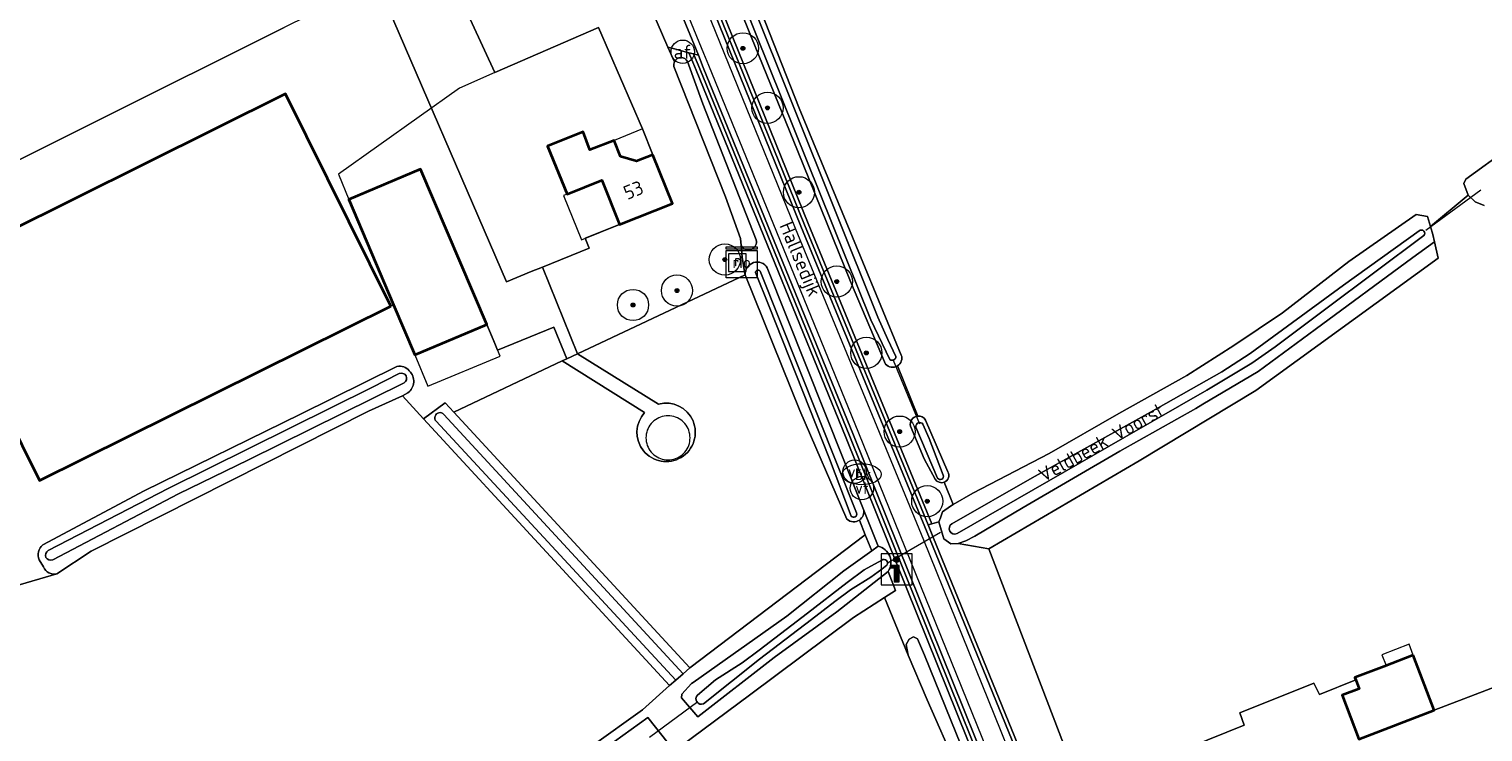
# Model space of a CAD drawing. Extents: x 199200 to 204075, y 460125 to 464703.
# Tile 127 of 174: x 203141 to 203328, y 462273 to 462364. Entities that reach past the tile are written whole.
import ezdxf
from ezdxf.enums import TextEntityAlignment as Align

# ---------------------------------------------------------------- set-up
doc = ezdxf.new("R2010")
doc.units = 0
doc.layers.get('0').update_dxf_attribs({"lineweight": 25})
for name, color, linetype, lineweight in [('B-WE-GR-BOOM-S', 90, 'Continuous', 25), ('B-WE-GR-BOS_LOOF-GV', 40, 'Continuous', 13), ('B-WE-GR-GRAS-GV', 60, 'Continuous', 13), ('B-WE-IE-MEUBILAIR_WATERWEGMEUBILAIR-S', 150, 'Continuous', 25), ('B-WE-IE-MEUBILAIR_WEGMEUBILAIR_VERKEERSBORD-S', 7, 'Continuous', 25), ('B-WE-IE-TERREINAFSCHEIDING_KUNSTMATIG_HEKWERK-G', 20, 'IE-TERREINAFSCHEIDING-KUNSTMATIG', 18), ('B-WE-KL-WATER-S', 170, 'Continuous', 25), ('B-WE-KW-KUNSTWERK_DUIKER-G', 170, 'Continuous', 18), ('B-WE-OG-BEBOUWING-GV', 7, 'Continuous', 35), ('B-WE-OG-BEBOUWING-T18', 10, 'Continuous', 18), ('B-WE-OG-BEBOUWING_LUIFEL-GV', 7, 'Continuous', 18), ('B-WE-OG-BEBOUWING_OVERBOUWING-GV', 7, 'Continuous', 18), ('B-WE-OG-TERREIN_CULTUURSCHEIDING-GV', 7, 'Continuous', 18), ('B-WE-OG-TERREIN_ERF-GV', 7, 'Continuous', 18), ('B-WE-OG-TOPOGRAFIE-T18', 10, 'Continuous', 18), ('B-WE-OG-WATER-GV', 130, 'Continuous', 18), ('B-WE-OG-WATER_GREPPEL-GV', 160, 'Continuous', 18), ('B-WE-OG-WATER_SLOOT-GV', 120, 'Continuous', 18), ('B-WE-OG-WEG-GV', 7, 'Continuous', 18), ('B-WE-RI-GWA_RIOOLPUT-S', 30, 'Continuous', 25), ('B-WE-RI-TERREINKAST-S', 7, 'Continuous', 25), ('B-WE-VH-VERHARDING_ASFALT-GV', 252, 'Continuous', 18), ('B-WE-VH-VERHARDING_BEDRIJFSVLOERPLAAT-GV', 252, 'Continuous', 18), ('B-WE-VH-VERHARDING_BETONSTRAATSTEEN-GV', 252, 'Continuous', 18), ('B-WE-VH-VERHARDING_GRASBETONSTEEN-GV', 70, 'Continuous', 18), ('B-WE-VW-AFSLUITPAAL-S', 7, 'Continuous', 25), ('B-WE-VW-MARKERING_PICTOGRAM-G', 7, 'Continuous', 18)]:
    doc.layers.add(name, color=color, linetype=linetype, lineweight=lineweight)
doc.styles.add('NLCS-ISO', font='NLCS-ISO.ttf')
doc.styles.add('NLCS-ISO-M1000-T18', font='NLCS-ISO.ttf', dxfattribs={"height": 1.8})
doc.linetypes.add('IE-TERREINAFSCHEIDING-KUNSTMATIG', pattern='A,4,[82,NLCS.SHX,S=0.75,R=90,X=0,Y=0],4,-2', length=10)

# ---------------------------------------------------------------- blocks, each defined once
blk = doc.blocks.new('SIE-WATER_VERKLIKKER_TRANSPORTLEIDING-SO')
at = {"color": 0, "linetype": 'ByBlock', "lineweight": 18}
blk.add_circle((0, 0), 1.5, dxfattribs=at)
at = {"color": 0, "linetype": 'ByBlock', "lineweight": 18, "style": 'NLCS-ISO'}
blk.add_text('vt', height=1.5, dxfattribs=at).set_placement((0, 0), align=Align.MIDDLE_CENTER)
blk = doc.blocks.new('SIE-WEG_VERKEERSBORD_INFORMATIE-SO')
at = {"linetype": 'ByBlock', "lineweight": 18}
h = blk.add_hatch(color=0, dxfattribs=at)
h.dxf.hatch_style = 1
h.paths.add_polyline_path([(0.32, 0.49), (-0.82, 0.49), (-0.82, 0.19), (-0.32, 0.19), (-0.32, -1.62), (0.32, -1.62)])
h = blk.add_hatch(color=0, dxfattribs=at)
h.dxf.hatch_style = 1
edge = h.paths.add_edge_path()
edge.add_arc((0, 1.25), 0.373, 0, 360)
at = {"color": 0, "linetype": 'ByBlock', "lineweight": 18}
for points in [[(-2, -2), (2, -2), (2, 2), (-2, 2)], [(0.32, 0.49), (-0.82, 0.49), (-0.82, 0.19), (-0.32, 0.19), (-0.32, -1.62), (0.32, -1.62)]]:
    blk.add_lwpolyline(points, close=True, dxfattribs=at)
blk.add_circle((0, 1.25), 0.373, dxfattribs=at)
blk = doc.blocks.new('SRI-TERREINKAST-SO')
at = {"color": 0, "linetype": 'ByBlock', "lineweight": 18}
for points in [[(-2, 2), (2, 2), (2, 1.68), (-2, 1.68)], [(-2, 1.52), (2, 1.52), (2, -2), (-2, -2)]]:
    blk.add_lwpolyline(points, close=True, dxfattribs=at)
at = {"color": 0, "linetype": 'ByBlock', "lineweight": 18, "style": 'NLCS-ISO'}
blk.add_text('rio', height=1.5, dxfattribs=at).set_placement((0, 0), align=Align.MIDDLE_CENTER)
blk = doc.blocks.new('SVW-AFSLUITPAAL-SO')
at = {"lineweight": 18}
blk.add_circle((0, 0), 1.5, dxfattribs=at)
at = {"lineweight": 18, "style": 'NLCS-ISO'}
blk.add_text('af', height=1.8, dxfattribs=at).set_placement((0, 0), align=Align.MIDDLE_CENTER)
blk = doc.blocks.new('SRI-PUT_INSPECTIEPUT_RIOOLPUT-SO')
at = {"color": 0, "linetype": 'ByBlock', "lineweight": 18}
blk.add_lwpolyline([(-1.12, -1.12), (1.12, -1.12), (1.12, 1.12), (-1.12, 1.12)], close=True, dxfattribs=at)
at = {"color": 0, "linetype": 'ByBlock', "lineweight": 18, "style": 'NLCS-ISO'}
blk.add_text('r', height=1.5, dxfattribs=at).set_placement((0, 0.28), align=Align.MIDDLE_CENTER)
blk = doc.blocks.new('SKL-WATER_BRANDKRAAN_BRANDPUT-SO')
at = {"color": 0, "linetype": 'ByBlock', "lineweight": 18}
blk.add_ellipse((0, 0), major_axis=(2.5, 0), ratio=0.54, dxfattribs=at)
at = {"color": 0, "linetype": 'ByBlock', "lineweight": 18, "style": 'NLCS-ISO'}
blk.add_text('bk', height=1.5, dxfattribs=at).set_placement((0.16, 0), align=Align.MIDDLE_CENTER)
blk = doc.blocks.new('SGR-BOOM_01-SO')
at = {"linetype": 'ByBlock', "lineweight": 18}
h = blk.add_hatch(color=0, dxfattribs=at)
h.dxf.hatch_style = 1
edge = h.paths.add_edge_path()
edge.add_arc((0, 0), 0.25, 0, 360)
at = {"color": 0, "linetype": 'ByBlock', "lineweight": 18}
for radius in [2, 0.25]:
    blk.add_circle((0, 0), radius, dxfattribs=at)

msp = doc.modelspace()

# ---------------------------------------------------------------- linework, layer by layer
at = {"layer": 'B-WE-GR-BOS_LOOF-GV', "flags": 128}
msp.add_lwpolyline([(203271.183, 462263.869), (203276.087, 462265.855), (203264.173, 462296.914), (203260.262, 462297.582), (203259.303, 462297.559), (203258.403, 462298.204), (203257.791, 462300.371), (203256.885, 462300.116), (203256.401, 462299.979), (203257.017, 462298.484)], close=True, dxfattribs=at)
at = {"layer": 'B-WE-GR-GRAS-GV', "flags": 128}
for points in [[(203209.492, 462423.688), (203208.058, 462425.994), (203206.432, 462429.017), (203199.477, 462444.854), (203198.25, 462446.819), (203194.168, 462456.574), (203192.514, 462461.808), (203181.396, 462489.274), (203180.312, 462491.902), (203181.236, 462492.284), (203180.339, 462494.464), (203179.851, 462493.997), (203179.062, 462492.902), (203178.789, 462492.319), (203179.138, 462491.455), (203181.259, 462486.19), (203186.478, 462473.239), (203200.807, 462437.246), (203218.818, 462393.392), (203241.005, 462338.674), (203256.885, 462300.116)], [(203234.351, 462367.413), (203239.834, 462353.437), (203247.715, 462334.429), (203252.956, 462321.775)], [(203250.937, 462320.616), (203246.453, 462331.205), (203239.636, 462348.035), (203232.222, 462366.197)], [(203258.466, 462305.464), (203259.616, 462302.599), (203262.132, 462304.056), (203271.933, 462309.142), (203280.874, 462314.296), (203289.61, 462319.139), (203295.621, 462323.009), (203301.869, 462327.19), (203310.39, 462333.768), (203319.052, 462339.806), (203320.487, 462339.567), (203320.872, 462338.264), (203325.723, 462342.291), (203325.149, 462343.796), (203325.399, 462344.358), (203330.846, 462348.282)], [(203327.752, 462340.959), (203326.62, 462341.431), (203325.723, 462342.291), (203320.872, 462338.264), (203321.171, 462337.253), (203321.387, 462336.322), (203321.875, 462334.211), (203298.471, 462317.229), (203283.472, 462308.185), (203264.173, 462296.914), (203276.087, 462265.855), (203296.949, 462274.306), (203296.396, 462275.855), (203305.916, 462279.669), (203306.626, 462278.226), (203311.28, 462280.111), (203311.177, 462280.38), (203314.925, 462281.819), (203318.673, 462283.257), (203321.372, 462276.225), (203331.881, 462280.214)], [(203255.062, 462313.939), (203252.474, 462320.386)], [(203252.474, 462320.386), (203255.062, 462313.939)], [(203018.967, 462088.781), (203030.138, 462112.976), (203046.11, 462144.421), (203049.601, 462147.785), (203059.245, 462155.406), (203090.992, 462179.405), (203110.578, 462194.623), (203151.306, 462224.616), (203188.477, 462253.145), (203213.279, 462271.625), (203219.734, 462276.248), (203223.216, 462279.37), (203191.626, 462313.604), (203188.916, 462316.536), (203184.572, 462314.584), (203148.972, 462296.632), (203144.584, 462293.688), (203139.172, 462292.139), (203137.139, 462291.114), (203126.229, 462286.438), (203081.718, 462264.294), (203058.696, 462252.852)], [(203256.077, 462313.419), (203258.948, 462306.808)], [(203257.305, 462305.843), (203255.878, 462308.46), (203254.126, 462312.631)], [(203256.885, 462300.116), (203257.791, 462300.371), (203257.973, 462300.906), (203258.26, 462301.661), (203259.249, 462302.387), (203259.616, 462302.599), (203258.466, 462305.464)], [(203247.578, 462300.608), (203248.335, 462298.709), (203249.155, 462296.651), (203249.992, 462297.253), (203248.116, 462301.96)], [(203209.856, 462260.587), (203233.478, 462278.136), (203246.801, 462288.097), (203250.82, 462290.654), (203252.229, 462291.551), (203251.283, 462294.013), (203244.683, 462288.84), (203236.639, 462282.977), (203226.827, 462275.335), (203224.724, 462277.788), (203224.776, 462278.265), (203226.016, 462279.619), (203226.238, 462279.776), (203238.268, 462288.278), (203245.574, 462294.076), (203249.155, 462296.651), (203248.335, 462298.709), (203225.806, 462281.626), (203224.946, 462280.877), (203224.009, 462280.061), (203223.216, 462279.37), (203219.734, 462276.248), (203213.279, 462271.625)], [(203279.734, 462221.594), (203271.096, 462242.585), (203260.103, 462268.909), (203256.261, 462277.556), (203253.816, 462283.257), (203250.82, 462290.654), (203246.801, 462288.097), (203233.478, 462278.136), (203209.856, 462260.587), (203174.713, 462234.081), (203153.727, 462217.835), (203125.058, 462195.971), (203096.85, 462174.727), (203068.3, 462153.214), (203054.461, 462142.965)], [(203017.97, 462083.177), (203021.03, 462089.805), (203031.426, 462112.322), (203047.398, 462143.767), (203054.35, 462149.45), (203083.283, 462171.18), (203104.045, 462186.873), (203118.591, 462197.711), (203131.694, 462207.978), (203147.502, 462220.052), (203151.632, 462223.346), (203152.027, 462223.637), (203189.217, 462252.181), (203214.005, 462270.651), (203220.441, 462275.26), (203223.02, 462271.958), (203217.597, 462267.856), (203198.584, 462254.261), (203172.893, 462234.989), (203155.466, 462221.639)]]:
    msp.add_lwpolyline(points, dxfattribs=at)
msp.add_lwpolyline([(203260.262, 462297.582), (203264.173, 462296.914), (203283.472, 462308.185), (203298.471, 462317.229), (203321.875, 462334.211), (203321.387, 462336.322), (203318.593, 462334.286), (203306.062, 462325.064), (203298.773, 462319.681), (203291.668, 462315.482), (203290.744, 462314.936), (203280.99, 462309.433), (203268.606, 462302.218), (203262.379, 462298.516), (203261.237, 462297.957)], close=True, dxfattribs=at)
at = {"layer": 'B-WE-GR-GRAS-GV'}
for points in [[(203252.474, 462320.386, -0.3739444), (203250.937, 462320.616)], [(203252.956, 462321.775, -0.347848), (203252.474, 462320.386)], [(203254.126, 462312.631, -0.4572131), (203255.062, 462313.939)], [(203255.062, 462313.939, -0.2906074), (203256.077, 462313.419)], [(203258.466, 462305.464, -0.3625086), (203257.305, 462305.843)], [(203258.948, 462306.808, -0.4505786), (203258.466, 462305.464)], [(203248.116, 462301.96, -0.3042395), (203247.578, 462300.608)]]:
    msp.add_lwpolyline(points, format="xyb", dxfattribs=at)
at = {"layer": 'B-WE-IE-TERREINAFSCHEIDING_KUNSTMATIG_HEKWERK-G', "flags": 128}
msp.add_lwpolyline([(203214.079, 462363.796), (203200.775, 462358.01), (203196.238, 462356.037), (203180.731, 462345.003), (203182.032, 462341.718)], dxfattribs=at)
at = {"layer": 'B-WE-KW-KUNSTWERK_DUIKER-G', "flags": 128}
for points in [[(203320.276, 462337.798), (203327.345, 462342.969)], [(203251.912, 462321.107), (203255.294, 462312.94)], [(203251.286, 462295.16), (203257.999, 462299.045)], [(203220.627, 462272.731), (203226.823, 462277.323)]]:
    msp.add_lwpolyline(points, dxfattribs=at)
at = {"layer": 'B-WE-OG-BEBOUWING-GV', "flags": 128}
for points in [[(203187.444, 462328.039), (203173.925, 462355.289), (203128.826, 462332.895), (203142.346, 462305.667)], [(203221.063, 462347.483), (203218.973, 462346.65), (203216.92, 462347.234), (203216.086, 462349.324), (203212.99, 462348.09), (203212.1, 462350.43), (203207.56, 462348.58), (203210.07, 462342.414), (203214.524, 462344.226), (203216.791, 462338.515), (203223.58, 462341.21)], [(203187.782, 462328.207), (203190.505, 462321.809), (203199.758, 462325.679), (203191.261, 462345.646), (203182.032, 462341.718)], [(203318.673, 462283.257), (203314.925, 462281.819), (203311.177, 462280.38), (203311.28, 462280.111), (203311.72, 462278.967), (203309.532, 462278.127), (203311.689, 462272.508), (203321.372, 462276.225)]]:
    msp.add_lwpolyline(points, close=True, dxfattribs=at)
at = {"layer": 'B-WE-OG-BEBOUWING_LUIFEL-GV', "flags": 128}
for points in [[(203216.086, 462349.324), (203216.92, 462347.234), (203218.973, 462346.65), (203221.063, 462347.483), (203219.74, 462350.78)], [(203210.07, 462342.414), (203209.607, 462342.226), (203211.905, 462336.576), (203216.791, 462338.515), (203214.524, 462344.226)], [(203201.45, 462321.624), (203199.758, 462325.679), (203190.501, 462321.807), (203192.194, 462317.761)], [(203315.192, 462281.922), (203318.673, 462283.257), (203318.134, 462284.662), (203314.653, 462283.326)]]:
    msp.add_lwpolyline(points, close=True, dxfattribs=at)
at = {"layer": 'B-WE-OG-BEBOUWING_OVERBOUWING-GV', "flags": 128}
msp.add_lwpolyline([(203223.014, 462308.323), (203223.261, 462308.334), (203223.505, 462308.366), (203223.747, 462308.419), (203223.982, 462308.494), (203224.21, 462308.588), (203224.429, 462308.702), (203224.637, 462308.835), (203224.833, 462308.985), (203225.015, 462309.152), (203225.182, 462309.334), (203225.332, 462309.53), (203225.465, 462309.738), (203225.579, 462309.957), (203225.673, 462310.185), (203225.748, 462310.42), (203225.801, 462310.662), (203225.833, 462310.906), (203225.844, 462311.153), (203225.833, 462311.4), (203225.801, 462311.644), (203225.747, 462311.885), (203225.673, 462312.121), (203225.579, 462312.349), (203225.465, 462312.568), (203225.332, 462312.776), (203225.182, 462312.972), (203225.015, 462313.154), (203224.833, 462313.32), (203224.637, 462313.471), (203224.429, 462313.603), (203224.21, 462313.717), (203223.982, 462313.812), (203223.746, 462313.886), (203223.505, 462313.939), (203223.261, 462313.971), (203223.014, 462313.982), (203222.767, 462313.971), (203222.523, 462313.939), (203222.282, 462313.886), (203222.046, 462313.811), (203221.819, 462313.717), (203221.6, 462313.603), (203221.391, 462313.47), (203221.196, 462313.32), (203221.014, 462313.153), (203220.847, 462312.971), (203220.697, 462312.776), (203220.564, 462312.567), (203220.45, 462312.348), (203220.356, 462312.121), (203220.281, 462311.885), (203220.228, 462311.644), (203220.196, 462311.4), (203220.185, 462311.153), (203220.196, 462310.906), (203220.228, 462310.662), (203220.281, 462310.421), (203220.355, 462310.185), (203220.45, 462309.957), (203220.564, 462309.738), (203220.696, 462309.53), (203220.847, 462309.334), (203221.013, 462309.152), (203221.195, 462308.985), (203221.391, 462308.835), (203221.599, 462308.702), (203221.818, 462308.588), (203222.046, 462308.494), (203222.282, 462308.42), (203222.523, 462308.366), (203222.767, 462308.334)], close=True, dxfattribs=at)
at = {"layer": 'B-WE-OG-TERREIN_CULTUURSCHEIDING-GV', "flags": 128}
for points in [[(203245.98, 462300.703), (203239.916, 462314.658), (203232.924, 462332.077), (203211.413, 462321.941), (203221.793, 462315.483)], [(203220.014, 462314.409), (203209.446, 462321.015), (203195.517, 462314.451), (203225.806, 462281.626)], [(203225.806, 462281.626), (203248.335, 462298.709), (203247.578, 462300.608)]]:
    msp.add_lwpolyline(points, dxfattribs=at)
at = {"layer": 'B-WE-OG-TERREIN_CULTUURSCHEIDING-GV'}
for points in [[(203221.793, 462315.483, -7.082694), (203220.014, 462314.409)], [(203247.578, 462300.608, -0.3422837), (203245.98, 462300.703)]]:
    msp.add_lwpolyline(points, format="xyb", dxfattribs=at)
at = {"layer": 'B-WE-OG-TERREIN_ERF-GV', "flags": 128}
for points in [[(203223.831, 462359.392), (203222.999, 462361.291), (203220.363, 462367.307), (203216.87, 462375.28), (203208.35, 462396.3), (203203.314, 462409.481), (203202.434, 462411.785), (203201.363, 462412.151), (203200.196, 462408.118), (203197.362, 462406.81), (203194.617, 462405.543), (203192.017, 462404.343), (203189.025, 462402.962)], [(203189.025, 462402.962), (203187.967, 462402.103), (203190.92, 462395.549), (203194.283, 462397.064), (203201.008, 462382.139), (203201.205, 462381.701), (203196.236, 462379.536), (203191.736, 462377.576), (203196.269, 462367.763), (203200.775, 462358.01), (203214.079, 462363.796), (203219.74, 462350.78), (203221.063, 462347.483), (203223.58, 462341.21), (203216.791, 462338.515), (203212.37, 462336.76), (203212.881, 462335.504), (203206.886, 462333.064), (203211.413, 462321.941)], [(203189.607, 462316.911), (203188.916, 462316.536), (203191.626, 462313.604), (203194.405, 462315.657), (203195.517, 462314.451), (203209.446, 462321.015), (203210.009, 462321.28), (203208.358, 462325.338), (203201.134, 462322.398), (203200.698, 462323.47), (203199.758, 462325.679), (203190.505, 462321.809), (203187.782, 462328.207), (203187.444, 462328.039), (203142.346, 462305.667), (203128.826, 462332.895), (203125.423, 462339.726), (203173.722, 462363.785)], [(203211.413, 462321.941), (203232.924, 462332.077), (203232.88, 462332.19), (203232.52, 462334.33), (203232.402, 462335.818), (203232.33, 462336.73), (203230.381, 462342.086), (203223.773, 462358.808)], [(203221.793, 462315.483), (203211.413, 462321.941), (203210.009, 462321.28), (203209.446, 462321.015), (203220.014, 462314.409)], [(203142.773, 462297.412), (203155.777, 462304.355), (203175.824, 462314.199), (203188.224, 462320.299)], [(203142.832, 462294.595), (203142.287, 462295.5)], [(203139.172, 462292.139), (203144.584, 462293.688)], [(203331.881, 462280.214), (203321.372, 462276.225), (203311.689, 462272.508), (203309.532, 462278.127), (203311.72, 462278.967), (203311.28, 462280.111), (203306.626, 462278.226), (203305.916, 462279.669), (203296.396, 462275.855), (203296.949, 462274.306), (203276.087, 462265.855)]]:
    msp.add_lwpolyline(points, dxfattribs=at)
at = {"layer": 'B-WE-OG-TERREIN_ERF-GV'}
for points in [[(203223.773, 462358.808, -0.1607348), (203223.831, 462359.392)], [(203188.224, 462320.299, -0.2903134), (203189.797, 462319.748)], [(203189.797, 462319.748, -0.4730143), (203189.607, 462316.911)], [(203220.014, 462314.409, 7.082694), (203221.793, 462315.483)], [(203142.287, 462295.5, -0.3484155), (203142.773, 462297.412)], [(203144.584, 462293.688, -0.3486718), (203142.832, 462294.595)]]:
    msp.add_lwpolyline(points, format="xyb", dxfattribs=at)
at = {"layer": 'B-WE-OG-WATER-GV'}
for points in [[(203255.74, 462312.927, 0.7475224), (203254.833, 462312.524)], [(203257.62, 462305.99, 0.9010611), (203258.343, 462306.363)]]:
    msp.add_lwpolyline(points, format="xyb", dxfattribs=at)
at = {"layer": 'B-WE-OG-WATER-GV', "flags": 128}
for points in [[(203254.833, 462312.524), (203257.62, 462305.99)], [(203258.343, 462306.363), (203256.546, 462311.071), (203255.74, 462312.927)]]:
    msp.add_lwpolyline(points, dxfattribs=at)
at = {"layer": 'B-WE-OG-WATER_GREPPEL-GV'}
for points in [[(203225.508, 462359.446, 0.6262219), (203223.831, 462359.392)], [(203223.831, 462359.392, 0.1607348), (203223.773, 462358.808)], [(203232.402, 462335.818, 0.8857368), (203234.345, 462336.556)]]:
    msp.add_lwpolyline(points, format="xyb", dxfattribs=at)
at = {"layer": 'B-WE-OG-WATER_GREPPEL-GV', "flags": 128}
for points in [[(203223.773, 462358.808), (203230.381, 462342.086), (203232.33, 462336.73), (203232.402, 462335.818)], [(203234.345, 462336.556), (203227.487, 462354.028), (203225.508, 462359.446)]]:
    msp.add_lwpolyline(points, dxfattribs=at)
at = {"layer": 'B-WE-OG-WATER_SLOOT-GV', "flags": 128}
for points in [[(203251.498, 462321.215), (203249.031, 462326.276), (203232.705, 462366.934), (203233.633, 462367.306), (203249.959, 462326.648), (203251.229, 462323.772), (203252.238, 462321.599)], [(203252.238, 462321.599), (203251.229, 462323.772), (203249.959, 462326.648), (203233.633, 462367.306), (203232.705, 462366.934), (203249.031, 462326.276), (203251.498, 462321.215)], [(203252.956, 462321.775), (203247.715, 462334.429), (203239.834, 462353.437), (203234.351, 462367.413)], [(203232.222, 462366.197), (203239.636, 462348.035), (203246.453, 462331.205), (203250.937, 462320.616)], [(203330.846, 462348.282), (203325.399, 462344.358), (203325.149, 462343.796), (203325.723, 462342.291), (203326.62, 462341.431), (203327.752, 462340.959)], [(203319.43, 462337.706), (203309.728, 462330.721), (203297.716, 462321.982), (203294.108, 462319.639), (203284.93, 462314.435), (203269.762, 462306.021), (203259.422, 462300.128)], [(203297.716, 462321.982), (203309.728, 462330.721), (203319.43, 462337.706)], [(203320.045, 462337.101), (203307.457, 462327.704), (203300.922, 462322.816), (203297.951, 462320.727), (203292.171, 462317.276), (203281.631, 462311.246), (203260.109, 462298.872)], [(203260.109, 462298.872), (203281.631, 462311.246), (203292.171, 462317.276), (203297.951, 462320.727), (203300.922, 462322.816), (203307.457, 462327.704), (203320.045, 462337.101)], [(203232.924, 462332.077), (203239.916, 462314.658), (203245.98, 462300.703)], [(203246.527, 462301.109), (203243.729, 462308.447), (203236.003, 462327.994), (203234.231, 462332.353)], [(203234.231, 462332.353), (203236.003, 462327.994), (203243.729, 462308.447), (203246.527, 462301.109)], [(203234.853, 462332.542), (203247.217, 462301.515)], [(203247.217, 462301.515), (203234.853, 462332.542)], [(203248.116, 462301.96), (203235.758, 462332.973)], [(203259.422, 462300.128), (203269.762, 462306.021), (203284.93, 462314.435), (203294.108, 462319.639), (203297.716, 462321.982)], [(203188.224, 462320.299), (203175.824, 462314.199), (203155.777, 462304.355), (203142.773, 462297.412)], [(203143.463, 462296.683), (203158.87, 462304.662), (203185, 462317.631), (203188.486, 462319.391)], [(203188.486, 462319.391), (203185, 462317.631), (203158.87, 462304.662), (203143.463, 462296.683)], [(203144.035, 462295.511), (203160.197, 462303.964), (203169.176, 462308.335), (203189.138, 462318.194)], [(203144.584, 462293.688), (203148.972, 462296.632), (203184.572, 462314.584), (203188.916, 462316.536), (203189.607, 462316.911)], [(203189.138, 462318.194), (203169.176, 462308.335), (203160.197, 462303.964)], [(203225.806, 462281.626), (203195.517, 462314.451), (203194.405, 462315.657), (203191.626, 462313.604), (203223.216, 462279.37), (203224.009, 462280.061), (203193.242, 462313.284)], [(203193.242, 462313.284), (203224.009, 462280.061)], [(203194.244, 462314.161), (203224.946, 462280.877), (203225.806, 462281.626)], [(203224.009, 462280.061), (203224.946, 462280.877), (203194.244, 462314.161)], [(203258.948, 462306.808), (203256.077, 462313.419)], [(203254.126, 462312.631), (203255.878, 462308.46), (203257.305, 462305.843)], [(203257.62, 462305.99), (203254.833, 462312.524)], [(203255.74, 462312.927), (203256.546, 462311.071), (203258.343, 462306.363)], [(203160.197, 462303.964), (203144.035, 462295.511)], [(203249.992, 462297.253), (203249.155, 462296.651), (203245.574, 462294.076), (203238.268, 462288.278), (203226.238, 462279.776), (203226.016, 462279.619), (203224.776, 462278.265), (203224.724, 462277.788), (203226.827, 462275.335), (203236.639, 462282.977), (203244.683, 462288.84), (203251.283, 462294.013)], [(203142.287, 462295.5), (203142.832, 462294.595)], [(203226.803, 462278.138), (203229.12, 462280.09), (203232.521, 462282.266), (203234.69, 462283.89), (203240.914, 462288.671), (203245.994, 462292.585), (203248.185, 462294.218), (203250.451, 462295.438)], [(203250.451, 462295.438), (203248.185, 462294.218), (203245.994, 462292.585), (203240.914, 462288.671), (203234.69, 462283.89), (203232.521, 462282.266), (203229.12, 462280.09), (203226.803, 462278.138)], [(203251.091, 462294.824), (203250.445, 462294.302), (203249.03, 462293.277), (203246.448, 462291.66), (203244.411, 462290.17), (203241.425, 462287.839), (203234.759, 462282.745), (203227.554, 462277.038)], [(203227.554, 462277.038), (203234.759, 462282.745), (203241.425, 462287.839), (203244.411, 462290.17), (203246.448, 462291.66), (203249.03, 462293.277), (203250.445, 462294.302), (203251.091, 462294.824)], [(203217.597, 462267.856), (203223.02, 462271.958), (203220.441, 462275.26), (203214.005, 462270.651), (203189.217, 462252.181), (203152.027, 462223.637), (203151.632, 462223.346), (203147.502, 462220.052), (203131.694, 462207.978), (203118.591, 462197.711), (203104.045, 462186.873), (203083.283, 462171.18), (203054.35, 462149.45), (203047.398, 462143.767), (203031.426, 462112.322), (203021.03, 462089.805), (203017.97, 462083.177)]]:
    msp.add_lwpolyline(points, dxfattribs=at)
for points in [[(203320.487, 462339.567), (203319.052, 462339.806), (203310.39, 462333.768), (203301.869, 462327.19), (203295.621, 462323.009), (203289.61, 462319.139), (203280.874, 462314.296), (203271.933, 462309.142), (203262.132, 462304.056), (203259.616, 462302.599), (203259.249, 462302.387), (203258.26, 462301.661), (203257.973, 462300.906), (203257.791, 462300.371), (203258.403, 462298.204), (203259.303, 462297.559), (203260.262, 462297.582), (203261.237, 462297.957), (203262.379, 462298.516), (203268.606, 462302.218), (203280.99, 462309.433), (203290.744, 462314.936), (203291.668, 462315.482), (203298.773, 462319.681), (203306.062, 462325.064), (203318.593, 462334.286), (203321.387, 462336.322), (203321.171, 462337.253), (203320.872, 462338.264)], [(203254.516, 462285.599), (203253.972, 462285.312), (203253.583, 462284.614), (203253.816, 462283.257), (203256.261, 462277.556), (203260.103, 462268.909), (203271.096, 462242.585), (203279.734, 462221.594), (203280.605, 462222.007), (203275.317, 462235.142), (203270.672, 462247.065), (203261.554, 462268.712), (203261.648, 462268.894), (203261.332, 462269.963), (203255.934, 462283.254), (203255.042, 462285.377)]]:
    msp.add_lwpolyline(points, close=True, dxfattribs=at)
at = {"layer": 'B-WE-OG-WATER_SLOOT-GV'}
for points in [[(203319.43, 462337.706, -0.9245591), (203320.045, 462337.101)], [(203320.045, 462337.101, 0.9245591), (203319.43, 462337.706)], [(203235.758, 462332.973, 0.781433), (203232.924, 462332.077)], [(203234.231, 462332.353, -0.6594894), (203234.853, 462332.542)], [(203234.853, 462332.542, 0.6594894), (203234.231, 462332.353)], [(203250.937, 462320.616, 0.3739444), (203252.474, 462320.386)], [(203252.238, 462321.599, -0.7048597), (203251.498, 462321.215)], [(203251.498, 462321.215, 0.7048597), (203252.238, 462321.599)], [(203252.474, 462320.386, 0.347848), (203252.956, 462321.775)], [(203189.797, 462319.748, 0.2903134), (203188.224, 462320.299)], [(203188.486, 462319.391, -0.9570834), (203189.138, 462318.194)], [(203189.138, 462318.194, 0.9570834), (203188.486, 462319.391)], [(203189.607, 462316.911, 0.4730143), (203189.797, 462319.748)], [(203193.242, 462313.284, -1.0000711), (203194.244, 462314.161)], [(203194.244, 462314.161, 1.0000711), (203193.242, 462313.284)], [(203255.062, 462313.939, 0.4572131), (203254.126, 462312.631)], [(203254.833, 462312.524, -0.7475224), (203255.74, 462312.927)], [(203256.077, 462313.419, 0.2906074), (203255.062, 462313.939)], [(203257.305, 462305.843, 0.3625086), (203258.466, 462305.464)], [(203258.343, 462306.363, -0.9010611), (203257.62, 462305.99)], [(203258.466, 462305.464, 0.4505786), (203258.948, 462306.808)], [(203247.578, 462300.608, 0.3042395), (203248.116, 462301.96)], [(203245.98, 462300.703, 0.3422837), (203247.578, 462300.608)], [(203247.217, 462301.515, -0.8350945), (203246.527, 462301.109)], [(203246.527, 462301.109, 0.8350945), (203247.217, 462301.515)], [(203260.109, 462298.872, -0.9133131), (203259.422, 462300.128)], [(203259.422, 462300.128, 0.9133131), (203260.109, 462298.872)], [(203142.773, 462297.412, 0.3484155), (203142.287, 462295.5)], [(203144.035, 462295.511, -0.9862839), (203143.463, 462296.683)], [(203143.463, 462296.683, 0.9862839), (203144.035, 462295.511)], [(203251.283, 462294.013, 0.5139493), (203249.992, 462297.253)], [(203142.832, 462294.595, 0.3486718), (203144.584, 462293.688)], [(203250.451, 462295.438, -0.9249781), (203251.091, 462294.824)], [(203251.091, 462294.824, 0.9249781), (203250.451, 462295.438)], [(203227.554, 462277.038, -0.8466004), (203226.803, 462278.138)], [(203226.803, 462278.138, 0.8466004), (203227.554, 462277.038)]]:
    msp.add_lwpolyline(points, format="xyb", dxfattribs=at)
at = {"layer": 'B-WE-OG-WEG-GV', "flags": 128}
for points in [[(203256.885, 462300.116), (203241.005, 462338.674), (203218.818, 462393.392), (203200.807, 462437.246), (203186.478, 462473.239), (203181.259, 462486.19), (203179.138, 462491.455), (203178.789, 462492.319), (203178.442, 462491.578), (203180.712, 462485.962), (203185.913, 462473.034), (203186.148, 462472.448), (203200.344, 462437.057), (203218.355, 462393.203), (203240.542, 462338.485), (203256.401, 462299.979)], [(203305.753, 462163.429), (203306.046, 462164.036), (203301.872, 462174.28), (203294.102, 462193.512), (203286.714, 462211.654), (203276.163, 462237.248), (203246.353, 462311.317), (203227.079, 462358.498), (203226.298, 462360.408), (203225.691, 462360.57), (203225.979, 462359.866), (203226.616, 462358.309), (203245.889, 462311.129), (203275.698, 462237.063), (203275.701, 462237.055), (203286.252, 462211.464), (203293.638, 462193.324), (203301.408, 462174.092)]]:
    msp.add_lwpolyline(points, close=True, dxfattribs=at)
for points in [[(203225.691, 462360.57), (203224.443, 462360.904), (203223.853, 462361.062), (203222.999, 462361.291), (203223.831, 462359.392)], [(203305.753, 462163.429), (203301.408, 462174.092), (203293.638, 462193.324), (203286.252, 462211.464), (203275.701, 462237.055), (203275.698, 462237.063), (203245.889, 462311.129), (203226.616, 462358.309), (203225.979, 462359.866), (203225.691, 462360.57)], [(203225.508, 462359.446), (203227.487, 462354.028), (203234.345, 462336.556)], [(203232.402, 462335.818), (203232.52, 462334.33), (203232.88, 462332.19), (203232.924, 462332.077)], [(203235.758, 462332.973), (203248.116, 462301.96), (203249.992, 462297.253)], [(203251.283, 462294.013), (203252.229, 462291.551), (203250.82, 462290.654), (203253.816, 462283.257), (203253.583, 462284.614), (203253.972, 462285.312), (203254.516, 462285.599), (203255.042, 462285.377), (203255.934, 462283.254), (203261.332, 462269.963)]]:
    msp.add_lwpolyline(points, dxfattribs=at)
at = {"layer": 'B-WE-OG-WEG-GV'}
for points in [[(203223.831, 462359.392, -0.6262219), (203225.508, 462359.446)], [(203234.345, 462336.556, -0.8857368), (203232.402, 462335.818)], [(203232.924, 462332.077, -0.781433), (203235.758, 462332.973)], [(203249.992, 462297.253, -0.5139493), (203251.283, 462294.013)]]:
    msp.add_lwpolyline(points, format="xyb", dxfattribs=at)
at = {"layer": 'B-WE-VH-VERHARDING_ASFALT-GV', "flags": 128}
for points in [[(203334.46, 462105.955), (203320.619, 462139.423), (203305.304, 462177.396), (203291.658, 462211.75), (203291.261, 462212.742), (203285.764, 462226.462), (203277.02, 462248.285), (203276.071, 462250.604), (203276.021, 462250.727), (203272.921, 462258.301), (203272.835, 462258.511), (203256.554, 462298.294), (203240.079, 462338.296), (203217.892, 462393.014), (203199.88, 462436.871), (203185.55, 462472.867), (203180.331, 462485.816), (203178.21, 462491.081), (203175.646, 462497.444), (203172.796, 462504.519), (203170.064, 462511.26)], [(203223.063, 462369.635), (203226.905, 462360.245), (203227.542, 462358.687), (203246.816, 462311.505), (203276.626, 462237.436), (203287.177, 462211.843), (203294.565, 462193.7), (203302.335, 462174.468), (203306.338, 462164.642), (203308.681, 462158.893), (203309.504, 462156.832), (203317.907, 462135.783), (203322.022, 462125.588), (203324.539, 462119.353), (203324.539, 462119.352), (203327.027, 462113.189), (203330.946, 462103.797)]]:
    msp.add_lwpolyline(points, dxfattribs=at)
at = {"layer": 'B-WE-VH-VERHARDING_BEDRIJFSVLOERPLAAT-GV', "flags": 128}
msp.add_lwpolyline([(203185.642, 462369.723), (203173.722, 462363.785), (203125.423, 462339.726), (203128.826, 462332.895), (203173.925, 462355.289), (203187.444, 462328.039), (203187.782, 462328.207), (203182.032, 462341.718), (203191.261, 462345.646), (203199.758, 462325.679), (203200.698, 462323.47), (203201.134, 462322.398), (203208.358, 462325.338), (203210.009, 462321.28), (203211.413, 462321.941), (203206.886, 462333.064), (203205.451, 462332.48), (203202.263, 462331.183)], close=True, dxfattribs=at)
msp.add_lwpolyline([(203185.642, 462369.723), (203202.263, 462331.183), (203205.451, 462332.48), (203206.886, 462333.064), (203212.881, 462335.504), (203212.37, 462336.76), (203216.791, 462338.515), (203214.524, 462344.226), (203210.07, 462342.414), (203207.56, 462348.58), (203212.1, 462350.43), (203212.99, 462348.09), (203216.086, 462349.324), (203216.92, 462347.234), (203218.973, 462346.65), (203221.063, 462347.483), (203219.74, 462350.78), (203214.079, 462363.796), (203200.775, 462358.01), (203196.269, 462367.763)], dxfattribs=at)
at = {"layer": 'B-WE-VH-VERHARDING_BETONSTRAATSTEEN-GV', "flags": 128}
msp.add_lwpolyline([(203226.298, 462360.408), (203226.905, 462360.245), (203223.063, 462369.635), (203222.663, 462369.291), (203222.264, 462368.947), (203221.868, 462368.605), (203221.01, 462367.865), (203220.363, 462367.307), (203222.999, 462361.291), (203223.853, 462361.062), (203224.443, 462360.904), (203225.691, 462360.57)], close=True, dxfattribs=at)
at = {"layer": 'B-WE-VH-VERHARDING_GRASBETONSTEEN-GV', "flags": 128}
for points in [[(203218.355, 462393.203), (203200.344, 462437.057), (203186.148, 462472.448), (203185.913, 462473.034), (203185.55, 462472.867), (203199.88, 462436.871), (203217.892, 462393.014), (203240.079, 462338.296), (203256.554, 462298.294), (203272.835, 462258.511), (203273.421, 462258.4), (203271.183, 462263.869), (203257.017, 462298.484), (203256.401, 462299.979), (203240.542, 462338.485)], [(203306.046, 462164.036), (203306.338, 462164.642), (203302.335, 462174.468), (203294.565, 462193.7), (203287.177, 462211.843), (203276.626, 462237.436), (203246.816, 462311.505), (203227.542, 462358.687), (203226.905, 462360.245), (203226.298, 462360.408), (203227.079, 462358.498), (203246.353, 462311.317), (203276.163, 462237.248), (203286.714, 462211.654), (203294.102, 462193.512), (203301.872, 462174.28)]]:
    msp.add_lwpolyline(points, close=True, dxfattribs=at)
at = {"layer": 'B-WE-VW-MARKERING_PICTOGRAM-G', "flags": 128}
for points in [[(203333.687, 462105.634), (203320.018, 462139.106), (203307.165, 462171.007), (203301.066, 462186.098), (203290.881, 462211.439), (203290.576, 462212.2), (203284.891, 462226.112), (203276.149, 462247.932), (203275.201, 462250.248), (203272.459, 462256.946), (203255.847, 462298.004), (203239.371, 462338.006), (203217.185, 462392.725), (203199.17, 462436.586), (203185.46, 462470.51)], [(203183.205, 462469.617), (203204.124, 462418.056), (203209.239, 462405.49), (203223.508, 462370.435), (203227.566, 462360.516), (203228.204, 462358.957), (203247.478, 462311.774), (203277.212, 462238.441), (203287.838, 462212.114), (203295.227, 462193.969), (203302.997, 462174.737), (203309.344, 462159.16), (203318.57, 462136.049), (203327.688, 462113.46)]]:
    msp.add_lwpolyline(points, dxfattribs=at)

# ---------------------------------------------------------------- block references
at = {"layer": 'B-WE-GR-BOOM-S'}
for p in [(203232.621, 462361.133), (203235.784, 462353.486), (203239.816, 462342.661), (203230.309, 462334.024), (203224.16, 462330.048), (203244.673, 462331.205), (203218.519, 462328.198), (203248.466, 462322.049), (203252.741, 462311.953), (203256.287, 462303.021)]:
    msp.add_blockref('SGR-BOOM_01-SO', p, dxfattribs=at)
at = {"layer": 'B-WE-IE-MEUBILAIR_WATERWEGMEUBILAIR-S'}
for p in [(203246.966, 462306.812), (203247.9, 462304.701)]:
    msp.add_blockref('SIE-WATER_VERKLIKKER_TRANSPORTLEIDING-SO', p, dxfattribs=at)
at = {"layer": 'B-WE-IE-MEUBILAIR_WEGMEUBILAIR_VERKEERSBORD-S'}
msp.add_blockref('SIE-WEG_VERKEERSBORD_INFORMATIE-SO', (203252.356, 462294.288), dxfattribs=at)
at = {"layer": 'B-WE-KL-WATER-S'}
msp.add_blockref('SKL-WATER_BRANDKRAAN_BRANDPUT-SO', (203247.88, 462306.474), dxfattribs=at)
at = {"layer": 'B-WE-RI-GWA_RIOOLPUT-S'}
msp.add_blockref('SRI-PUT_INSPECTIEPUT_RIOOLPUT-SO', (203231.915, 462333.623), dxfattribs=at)
at = {"layer": 'B-WE-RI-TERREINKAST-S'}
msp.add_blockref('SRI-TERREINKAST-SO', (203232.475, 462333.673), dxfattribs=at)
at = {"layer": 'B-WE-VW-AFSLUITPAAL-S'}
msp.add_blockref('SVW-AFSLUITPAAL-SO', (203224.899, 462360.69), dxfattribs=at)

# ---------------------------------------------------------------- texts
at = {"layer": 'B-WE-OG-BEBOUWING-T18', "style": 'NLCS-ISO-M1000-T18'}
msp.add_text('53', height=1.8, rotation=21.9, dxfattribs=at).set_placement((203218.574, 462342.945), align=Align.MIDDLE)
at = {"layer": 'B-WE-OG-TOPOGRAFIE-T18', "style": 'NLCS-ISO-M1000-T18'}
for s, rotation, p in [('Hallsedijk', 292.5, (203239.769, 462333.998)), ('Veldbeek Voorst', 29.1, (203278.598, 462310.55))]:
    msp.add_text(s, height=1.8, rotation=rotation, dxfattribs=at).set_placement(p, align=Align.MIDDLE)

doc.saveas('drawing.dxf')
